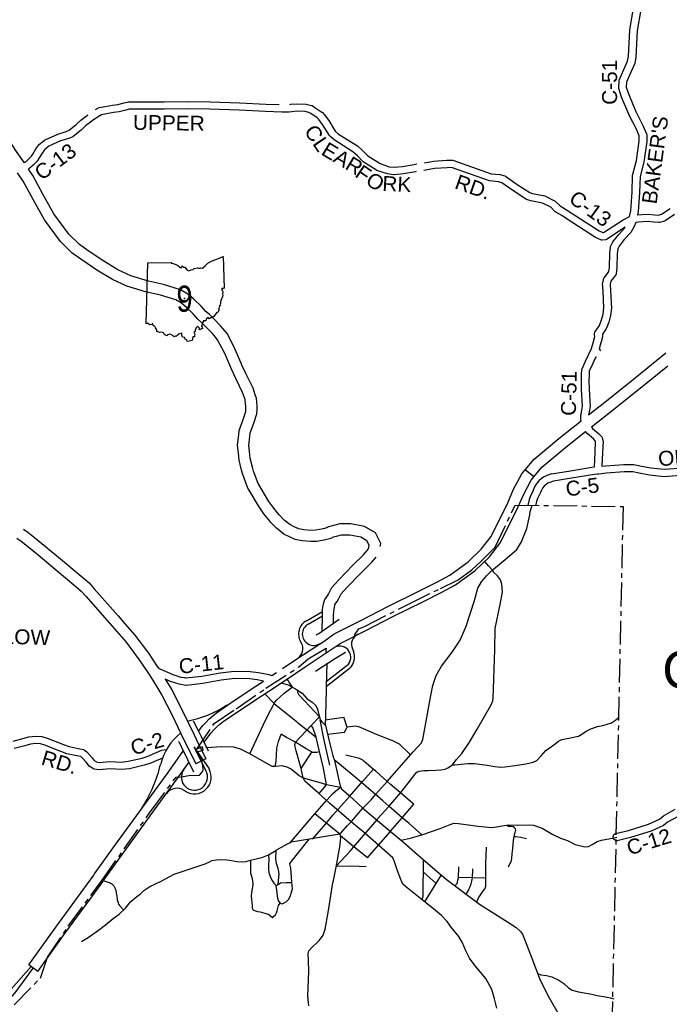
# Model space of a CAD drawing. Header units: feet. Extents: x 2324188 to 2324820, y 186207 to 186678.
# Tile 32 of 41: x 2324571 to 2324639, y 186390 to 186494. Entities that reach past the tile are written whole.
import ezdxf
from ezdxf.enums import TextEntityAlignment as Align

# ---------------------------------------------------------------- set-up
doc = ezdxf.new("R2010")
doc.units = ezdxf.units.FT
doc.header["$MEASUREMENT"] = 0
doc.linetypes.add('CENTERX2', pattern=[4, 2.5, -0.5, 0.5, -0.5])
for name, color, linetype in [('61', 7, 'Continuous'), ('62', 7, 'Continuous'), ('COUNTY-RD', 7, 'Continuous'), ('INCORPORATION', 3, 'Continuous'), ('MTEXT', 2, 'Continuous'), ('RD_X_Cells', 7, 'Continuous'), ('RT-MKR', 7, 'Continuous'), ('STATE_FEDERAL-RT', 2, 'Continuous'), ('STREET-RURAL', 14, 'Continuous'), ('STREET-URBAN', 15, 'Continuous'), ('US-RT', 3, 'Continuous')]:
    doc.layers.add(name, color=color, linetype=linetype)
doc.styles.add('ARIAL', font='arial.ttf')
doc.styles.add('ROAD', font='arial.ttf', dxfattribs={"height": 400})
doc.styles.get("Standard").update_dxf_attribs({"font": 'arial.ttf'})
doc.styles.add('WATER', font='arial.ttf', dxfattribs={"oblique": 10, "height": 500})

# ---------------------------------------------------------------- blocks, each defined once
blk = doc.blocks.new('SR3  _')
at = {"layer": '61', "color": 0, "linetype": 'Continuous'}
blk.add_lwpolyline([(-794, 884), (-240, 893), (-249, 876), (-197, 872), (-141, 842), (-94, 823), (-37, 777), (-2, 778), (12, 815), (39, 786), (70, 781), (124, 713), (168, 698), (222, 722), (262, 725), (291, 749), (367, 768), (388, 756), (428, 759), (448, 768), (484, 760), (545, 812), (609, 873), (707, 931), (853, 985), (968, 1034), (985, 294), (985, 294), (968, 283), (941, 288), (924, 267), (946, 233), (956, 196), (947, 156), (956, 122), (950, 94), (933, 67), (927, 40), (913, 12), (914, -3), (901, -16), (903, -62), (896, -88), (899, -110), (877, -115), (882, -134), (868, -148), (871, -172), (855, -188), (870, -219), (858, -229), (848, -266), (820, -274), (763, -343), (744, -369), (721, -376), (709, -403), (681, -403), (640, -421), (613, -389), (566, -428), (560, -472), (501, -471), (503, -494), (490, -500), (478, -523), (485, -563), (457, -573), (460, -596), (478, -610), (486, -655), (456, -646), (432, -683), (407, -674), (415, -643), (373, -605), (333, -635), (312, -684), (312, -717), (282, -737), (301, -783), (298, -815), (299, -845), (261, -844), (239, -926), (239, -926), (174, -942), (129, -951), (114, -914), (81, -895), (61, -857), (15, -852), (4, -800), (-2, -759), (-65, -769), (-82, -795), (-104, -801), (-117, -827), (-148, -829), (-180, -841), (-202, -816), (-255, -791), (-279, -778), (-330, -798), (-340, -822), (-380, -812), (-390, -785), (-414, -777), (-419, -748), (-471, -733), (-511, -739), (-581, -716), (-585, -679), (-609, -633), (-621, -602), (-665, -577), (-674, -540), (-689, -541), (-701, -556), (-751, -563), (-770, -548), (-798, -522), (-834, -543), (-834, -543), (-794, 884)], close=True, dxfattribs=at)
at = {"layer": '61', "color": 0}
blk.add_point((63, 48), dxfattribs=at)
at = {"layer": '62', "color": 0, "linetype": 'Continuous'}
blk.add_line((-834, -543), (-794, 884), dxfattribs=at)
for points in [[(-794, 884), (-240, 893), (-249, 876), (-197, 872), (-141, 842), (-94, 823), (-37, 777), (-2, 778), (12, 815), (39, 786), (70, 781), (124, 713), (168, 698), (222, 722), (262, 725), (291, 749), (367, 768), (388, 756), (428, 759), (448, 768), (484, 760), (545, 812), (609, 873), (707, 931), (853, 985), (968, 1034), (985, 294)], [(985, 294), (968, 283), (941, 288), (924, 267), (946, 233), (956, 196), (947, 156), (956, 122), (950, 94), (933, 67), (927, 40), (913, 12), (914, -3), (901, -16), (903, -62), (896, -88), (899, -110), (877, -115), (882, -134), (868, -148), (871, -172), (855, -188), (870, -219), (858, -229), (848, -266), (820, -274), (763, -343), (744, -369), (721, -376), (709, -403), (681, -403), (640, -421), (613, -389), (566, -428), (560, -472), (501, -471), (503, -494), (490, -500), (478, -523), (485, -563), (457, -573), (460, -596), (478, -610), (486, -655), (456, -646), (432, -683), (407, -674), (415, -643), (373, -605), (333, -635), (312, -684), (312, -717), (282, -737), (301, -783), (298, -815), (299, -845), (261, -844), (239, -926)], [(239, -926), (174, -942), (129, -951), (114, -914), (81, -895), (61, -857), (15, -852), (4, -800), (-2, -759), (-65, -769), (-82, -795), (-104, -801), (-117, -827), (-148, -829), (-180, -841), (-202, -816), (-255, -791), (-279, -778), (-330, -798), (-340, -822), (-380, -812), (-390, -785), (-414, -777), (-419, -748), (-471, -733), (-511, -739), (-581, -716), (-585, -679), (-609, -633), (-621, -602), (-665, -577), (-674, -540), (-689, -541), (-701, -556), (-751, -563), (-770, -548), (-798, -522), (-834, -543)]]:
    blk.add_lwpolyline(points, dxfattribs=at)

msp = doc.modelspace()

# ---------------------------------------------------------------- linework, layer by layer
at = {"layer": 'COUNTY-RD'}
msp.add_line((2324587.96, 186423.92), (2324587.43, 186424.01), dxfattribs=at)
at = {"layer": 'INCORPORATION', "linetype": 'CENTERX2'}
for points in [[(2324605.88, 186429.04), (2324605.88, 186429.25), (2324606.32, 186429.84), (2324606.91, 186430.09), (2324611.52, 186432.43), (2324614.87, 186434.08), (2324616.73, 186435), (2324618.17, 186436.05), (2324619.13, 186436.96), (2324620.61, 186438.43), (2324622.73, 186442.83), (2324634.04, 186442.69), (2324632.48, 186370.19)], [(2324570.11, 186390.36), (2324572.88, 186393.16), (2324573.64, 186395.35), (2324575.81, 186398.62), (2324579.37, 186403.45), (2324584.44, 186410.65), (2324587.12, 186414.27), (2324587.69, 186414.3), (2324588.63, 186414.45), (2324588.96, 186414.43), (2324589.59, 186414.46), (2324589.84, 186414.74), (2324589.95, 186415), (2324589.92, 186415.47), (2324589.82, 186416.01), (2324589.68, 186416.39), (2324589.42, 186416.93), (2324589.59, 186417), (2324589.95, 186417.08), (2324589.89, 186417.46), (2324589.29, 186417.2), (2324591.11, 186419.91), (2324593.44, 186421.45), (2324596.56, 186423.61), (2324599.97, 186425.81), (2324600.99, 186426.7), (2324602.87, 186427.82), (2324602.85, 186427.54), (2324602.84, 186427.25)]]:
    msp.add_lwpolyline(points, dxfattribs=at)
at = {"layer": 'RD_X_Cells'}
for points in [[(2324625.82, 186475.3), (2324626.9, 186474.77), (2324626.95, 186474.73), (2324627.43, 186474.25), (2324628, 186473.93), (2324628.61, 186473.54), (2324631.54, 186471.63), (2324631.91, 186471.45), (2324632, 186471.46), (2324634.04, 186472.81), (2324634.73, 186473.14), (2324634.86, 186473.75), (2324634.98, 186475.69), (2324635.04, 186477.46), (2324635.44, 186479.01), (2324635.74, 186481.07), (2324635.74, 186481.62), (2324635.44, 186482.31), (2324634.69, 186483.78), (2324634.65, 186483.88), (2324633.89, 186485.69), (2324633.6, 186486.59), (2324633.59, 186486.66), (2324633.62, 186487.39), (2324633.64, 186487.45), (2324634.12, 186488.6), (2324634.51, 186489.45), (2324634.6, 186489.97), (2324634.74, 186492.72), (2324635.14, 186495.05)], [(2324635.91, 186494.87), (2324635.52, 186492.64), (2324635.38, 186489.88), (2324635.26, 186489.22), (2324634.84, 186488.29), (2324634.4, 186487.25), (2324634.38, 186486.74), (2324634.63, 186485.96), (2324635.35, 186484.24), (2324635.39, 186484.14), (2324635.39, 186484.14)], [(2324578.98, 186484.57), (2324579.05, 186484.59), (2324579.69, 186484.7), (2324580.44, 186484.83), (2324581, 186484.92), (2324581.67, 186485.09), (2324582.12, 186485.19), (2324585.88, 186485.19), (2324588.33, 186485.23), (2324590.69, 186485.19), (2324593.77, 186485.1), (2324596.53, 186484.96), (2324597.95, 186484.91)], [(2324599.06, 186484.92), (2324599.06, 186484.92), (2324599.18, 186484.93)], [(2324599.18, 186484.93), (2324599.76, 186484.98), (2324600.78, 186484.94), (2324601.33, 186484.82), (2324601.39, 186484.8), (2324601.7, 186484.61), (2324602.43, 186484.12), (2324602.46, 186484.09), (2324602.71, 186483.82), (2324603.15, 186483.24), (2324603.83, 186482.12), (2324604.17, 186481.81), (2324606.15, 186480.57), (2324606.7, 186480.09), (2324607.24, 186479.5), (2324608.53, 186478.71), (2324609.5, 186478.37), (2324610, 186478.31), (2324610.9, 186478.39), (2324612.12, 186478.62), (2324612.39, 186478.66)], [(2324612.32, 186477.86), (2324612.25, 186477.85), (2324611.01, 186477.62), (2324610.01, 186477.52), (2324609.96, 186477.52), (2324609.32, 186477.61), (2324608.21, 186477.99), (2324608.17, 186478), (2324606.76, 186478.87), (2324606.72, 186478.91), (2324606.15, 186479.53), (2324605.68, 186479.93), (2324603.7, 186481.19), (2324603.25, 186481.6), (2324603.21, 186481.64), (2324602.5, 186482.8), (2324602.12, 186483.32), (2324601.94, 186483.5), (2324601.28, 186483.95), (2324601.07, 186484.08), (2324600.68, 186484.16), (2324599.78, 186484.2), (2324599.26, 186484.15), (2324598.95, 186484.12), (2324598.93, 186484.11), (2324598.9, 186484.11), (2324598.88, 186484.11), (2324598.87, 186484.11), (2324598.85, 186484.11), (2324598.84, 186484.11), (2324598.22, 186484.11), (2324596.5, 186484.18), (2324593.74, 186484.32), (2324590.67, 186484.41), (2324588.33, 186484.45), (2324585.88, 186484.41), (2324582.21, 186484.41), (2324581.85, 186484.33), (2324581.16, 186484.15), (2324580.57, 186484.06), (2324579.82, 186483.92), (2324579.29, 186483.84), (2324578.95, 186483.63), (2324578.54, 186483.35), (2324578.53, 186483.34), (2324578.5, 186483.33), (2324578.28, 186483.15), (2324577.61, 186482.66), (2324577.16, 186482.21), (2324576.33, 186481.56), (2324576.28, 186481.53), (2324575.86, 186481.35), (2324574.98, 186481.08), (2324573.77, 186480.52), (2324573.31, 186480.14), (2324573.05, 186479.81), (2324572.76, 186479.29), (2324572.54, 186478.97), (2324572.11, 186478.53), (2324571.64, 186478.11)], [(2324575.59, 186482.08), (2324575.9, 186482.22), (2324576.64, 186482.8), (2324577.11, 186483.26), (2324577.81, 186483.78), (2324577.89, 186483.84)], [(2324578.68, 186484.39), (2324578.68, 186484.38), (2324578.98, 186484.57)], [(2324635.39, 186484.14), (2324635.41, 186484.11), (2324636.15, 186482.64), (2324636.5, 186481.82), (2324636.52, 186481.75), (2324636.53, 186481.02), (2324636.21, 186478.85), (2324635.82, 186477.34), (2324635.76, 186475.65), (2324635.64, 186473.65), (2324635.57, 186473.32), (2324635.58, 186473.32), (2324636.05, 186473.36), (2324636.68, 186473.39), (2324637.34, 186473.33), (2324637.75, 186473.3), (2324638.09, 186473.39), (2324638.99, 186473.99)], [(2324571.2, 186478.77), (2324571.57, 186479.09), (2324571.93, 186479.47), (2324572.09, 186479.7), (2324572.4, 186480.25), (2324572.73, 186480.67), (2324572.76, 186480.7), (2324573.32, 186481.17), (2324573.37, 186481.2), (2324574.7, 186481.81), (2324575.59, 186482.08)], [(2324613.19, 186478.8), (2324613.19, 186478.79), (2324614.16, 186478.95), (2324615.54, 186479.05), (2324616.1, 186479.07), (2324616.18, 186479.06), (2324620.2, 186477.64), (2324621.09, 186477.54), (2324621.62, 186477.41), (2324621.69, 186477.38), (2324622.91, 186476.52), (2324624.24, 186475.65), (2324624.55, 186475.56), (2324625.82, 186475.3)], [(2324631.04, 186460.91), (2324631.07, 186460.99), (2324631.57, 186461.69), (2324631.79, 186462.29), (2324631.95, 186462.88), (2324632.03, 186463.54), (2324631.94, 186465.31), (2324631.9, 186466.11), (2324631.91, 186466.17), (2324632.04, 186466.65), (2324632.07, 186466.72), (2324632.41, 186467.17), (2324632.56, 186467.36), (2324632.61, 186467.8), (2324632.65, 186469.29), (2324632.72, 186469.93), (2324632.74, 186469.99), (2324632.94, 186470.43), (2324632.97, 186470.47), (2324633.58, 186471.24), (2324634.22, 186471.94), (2324634.27, 186472.03), (2324632.32, 186470.73), (2324632.23, 186470.7), (2324631.85, 186470.65), (2324631.78, 186470.66), (2324631.71, 186470.68), (2324631.15, 186470.95), (2324628.19, 186472.88), (2324627.6, 186473.26), (2324626.97, 186473.6), (2324626.93, 186473.64), (2324626.46, 186474.11), (2324625.57, 186474.55), (2324624.36, 186474.8), (2324623.91, 186474.94), (2324622.47, 186475.87), (2324621.32, 186476.68), (2324620.95, 186476.77), (2324620.03, 186476.88), (2324616.03, 186478.29), (2324615.59, 186478.27), (2324614.25, 186478.18), (2324613.13, 186477.98)], [(2324639.43, 186473.35), (2324638.45, 186472.69), (2324638.39, 186472.67), (2324637.87, 186472.52), (2324637.8, 186472.51), (2324637.27, 186472.55), (2324636.66, 186472.61), (2324636.1, 186472.58), (2324635.65, 186472.54), (2324635.37, 186472.51), (2324635.22, 186472.1)], [(2324635.22, 186472.1), (2324634.85, 186471.47), (2324634.17, 186470.73), (2324633.62, 186470.04), (2324633.49, 186469.74), (2324633.43, 186469.23), (2324633.39, 186467.74), (2324633.32, 186467.12), (2324633.3, 186467.05), (2324633.26, 186466.99), (2324633.03, 186466.69), (2324632.77, 186466.34), (2324632.69, 186466.05), (2324632.72, 186465.35), (2324632.82, 186463.51), (2324632.72, 186462.73), (2324632.54, 186462.06), (2324632.28, 186461.35), (2324632.25, 186461.3), (2324631.88, 186460.77), (2324631.89, 186460.71), (2324631.9, 186460.64), (2324631.9, 186460.57), (2324631.81, 186460.21), (2324631.65, 186459.64), (2324631.52, 186459.23), (2324631.69, 186459.02)], [(2324629.64, 186451.69), (2324629.61, 186451.8), (2324629.6, 186452.21), (2324629.73, 186452.8), (2324629.8, 186453.22), (2324629.69, 186454.97), (2324629.68, 186455.84), (2324629.69, 186456.56), (2324629.72, 186457.06), (2324629.74, 186457.13), (2324630.1, 186457.96), (2324630.72, 186459.29), (2324630.9, 186459.86), (2324631.05, 186460.4), (2324631.09, 186460.58), (2324631.05, 186460.66), (2324631.03, 186460.74), (2324631.03, 186460.83), (2324631.04, 186460.91)], [(2324631.25, 186458.34), (2324631.2, 186458.39), (2324631.18, 186458.42), (2324630.82, 186457.63), (2324630.5, 186456.91), (2324630.48, 186456.54), (2324630.46, 186455.84), (2324630.48, 186455), (2324630.59, 186453.18), (2324630.49, 186452.64), (2324630.42, 186452.3)], [(2324626.53, 186446.12), (2324628.51, 186446.42), (2324630.97, 186446.84), (2324631.03, 186446.84), (2324631.11, 186448.39), (2324631.16, 186449.49), (2324631.13, 186449.58), (2324630.94, 186449.78), (2324630.27, 186450.34), (2324630.11, 186450.56)], [(2324630.72, 186451.05), (2324630.85, 186450.88), (2324631.48, 186450.35), (2324631.8, 186450.01), (2324631.85, 186449.93), (2324631.93, 186449.6), (2324631.94, 186449.54), (2324631.9, 186448.35), (2324631.82, 186446.91), (2324632.24, 186446.96), (2324634.12, 186447.1), (2324635.16, 186447.09), (2324635.99, 186446.93), (2324636.95, 186446.74), (2324638.35, 186446.6), (2324640.42, 186446.74)], [(2324626.53, 186446.12), (2324626.05, 186445.95), (2324625.75, 186445.81), (2324625.49, 186445.61), (2324625.19, 186445.38), (2324624.92, 186445.04), (2324624.76, 186444.75), (2324624.65, 186444.48), (2324624.49, 186444.13), (2324624.32, 186443.81), (2324624.2, 186443.41), (2324624.12, 186443.08), (2324624.06, 186442.83)], [(2324626.73, 186445.36), (2324626.35, 186445.22), (2324626.16, 186445.13), (2324625.97, 186444.99), (2324625.75, 186444.82), (2324625.58, 186444.6), (2324625.47, 186444.41), (2324625.36, 186444.15), (2324625.19, 186443.79), (2324625.05, 186443.51), (2324624.95, 186443.2), (2324624.88, 186442.9), (2324624.87, 186442.83)], [(2324640.67, 186445.97), (2324640.46, 186445.96), (2324638.34, 186445.81), (2324636.83, 186445.97), (2324635.74, 186446.18), (2324635.08, 186446.31), (2324634.15, 186446.32), (2324632.32, 186446.18), (2324631.49, 186446.08), (2324631.47, 186446.08), (2324631.45, 186446.08), (2324631.43, 186446.07), (2324631.41, 186446.07), (2324631.4, 186446.07), (2324631.38, 186446.07), (2324631.05, 186446.06), (2324628.63, 186445.65), (2324626.73, 186445.36)], [(2324585.26, 186425.72), (2324585.42, 186425.64), (2324586.79, 186425.03), (2324587.61, 186424.77), (2324588.02, 186424.71), (2324588.02, 186424.71), (2324588.09, 186424.7), (2324588.13, 186424.69), (2324588.13, 186424.69), (2324588.18, 186424.68), (2324589.82, 186424.88), (2324591.74, 186425.22), (2324593.26, 186425.39), (2324594.89, 186425.37), (2324595.79, 186425.25), (2324596.89, 186425.03), (2324597.19, 186424.93)], [(2324587.43, 186424.01), (2324586.52, 186424.3), (2324585.99, 186424.54)], [(2324596.3, 186424.35), (2324595.65, 186424.47), (2324594.83, 186424.59), (2324593.3, 186424.61), (2324591.85, 186424.45), (2324589.94, 186424.11), (2324588.19, 186423.9), (2324588.13, 186423.9), (2324587.96, 186423.92)], [(2324570.01, 186418.05), (2324571.04, 186418.32), (2324571.68, 186418.49), (2324572.36, 186418.57), (2324573.03, 186418.53), (2324573.58, 186418.37), (2324575.29, 186417.69), (2324575.89, 186417.47), (2324576.86, 186417.28), (2324577.41, 186417.16), (2324577.49, 186417.12), (2324577.77, 186416.91), (2324578.31, 186416.29), (2324578.54, 186416.01), (2324578.78, 186415.85), (2324579.04, 186415.81), (2324580.18, 186415.91), (2324581.37, 186415.84), (2324582.09, 186415.92), (2324583.56, 186416.26), (2324584.1, 186416.42), (2324585.13, 186416.87), (2324585.64, 186417.08), (2324586.09, 186417.16)], [(2324585.71, 186416.26), (2324585.44, 186416.15), (2324584.36, 186415.68), (2324583.76, 186415.5), (2324582.23, 186415.14), (2324581.39, 186415.05), (2324580.19, 186415.12), (2324579.01, 186415.03), (2324578.53, 186415.1), (2324578.45, 186415.13), (2324578.01, 186415.42), (2324577.71, 186415.78), (2324577.23, 186416.33), (2324577.12, 186416.42), (2324576.7, 186416.51), (2324575.67, 186416.71), (2324575.01, 186416.96), (2324573.33, 186417.63), (2324572.89, 186417.76), (2324572.38, 186417.78), (2324571.83, 186417.72), (2324571.24, 186417.56), (2324570.12, 186417.27)], [(2324639.81, 186410.14), (2324638.72, 186409.53), (2324638.28, 186409.17), (2324636.99, 186408.57), (2324634.82, 186407.91), (2324633.43, 186407.58), (2324633.33, 186407.58), (2324633.23, 186407.61), (2324633.14, 186407.66), (2324633.07, 186407.74), (2324633.02, 186407.83), (2324633, 186407.93), (2324633, 186408.03), (2324633.03, 186408.13), (2324633.08, 186408.22), (2324633.16, 186408.29), (2324633.25, 186408.34), (2324634.61, 186408.67), (2324636.71, 186409.31), (2324637.86, 186409.83), (2324638.28, 186410.18), (2324639.52, 186410.88)]]:
    msp.add_lwpolyline(points, dxfattribs=at)
at = {"layer": 'RD_X_Cells', "color": 2, "linetype": 'Continuous'}
for points in [[(2324571.2, 186478.77), (2324570.45, 186479.87), (2324568.86, 186482.27), (2324568.08, 186483.36)], [(2324596.87, 186441.28), (2324596.34, 186441.93), (2324595.91, 186442.54), (2324595.76, 186442.75), (2324594.79, 186444.4), (2324594.67, 186444.6), (2324594.13, 186446.03), (2324594, 186446.51), (2324593.74, 186447.56), (2324593.66, 186448.33), (2324593.58, 186449.12), (2324593.71, 186450.22), (2324593.76, 186450.68), (2324594.17, 186451.82), (2324594.44, 186452.65), (2324594.45, 186452.93), (2324594.46, 186453.2), (2324594.39, 186453.83), (2324594.36, 186453.93), (2324594.11, 186454.67), (2324593.4, 186456.13), (2324592.96, 186457.05), (2324592.86, 186457.29), (2324592.24, 186458.76), (2324591.92, 186459.36), (2324591.48, 186460.19), (2324591.11, 186460.65), (2324590.93, 186460.86), (2324590.24, 186461.56), (2324589.81, 186461.99), (2324589.41, 186462.35), (2324588.91, 186462.92), (2324588.2, 186463.6), (2324587.68, 186464.04), (2324587.1, 186464.38), (2324585.5, 186464.87), (2324583.92, 186465.23), (2324581.96, 186465.82), (2324580.44, 186466.52), (2324578.82, 186467.52), (2324577.23, 186468.58), (2324576.22, 186469.31), (2324574.98, 186470.52), (2324573.31, 186472.79), (2324572.12, 186474.93), (2324571.06, 186476.84), (2324570.48, 186477.73)], [(2324597.78, 186442.02), (2324597.27, 186442.64), (2324596.87, 186443.21), (2324596.75, 186443.39), (2324595.8, 186444.99), (2324595.73, 186445.11), (2324595.25, 186446.39), (2324595.14, 186446.8), (2324594.89, 186447.76), (2324594.82, 186448.45), (2324594.76, 186449.11), (2324594.87, 186450.08), (2324594.91, 186450.41), (2324595.28, 186451.44), (2324595.61, 186452.43), (2324595.63, 186452.89), (2324595.64, 186453.24), (2324595.55, 186454.08), (2324595.47, 186454.31), (2324595.2, 186455.12), (2324594.46, 186456.64), (2324594.03, 186457.54), (2324593.94, 186457.75), (2324593.3, 186459.26), (2324592.96, 186459.9), (2324592.47, 186460.84), (2324592.02, 186461.39), (2324591.8, 186461.65), (2324591.08, 186462.38), (2324590.62, 186462.84), (2324590.25, 186463.18), (2324589.75, 186463.74), (2324588.99, 186464.47), (2324588.36, 186465), (2324587.58, 186465.46), (2324585.81, 186466.01), (2324584.22, 186466.37), (2324582.37, 186466.93), (2324580.99, 186467.55), (2324579.45, 186468.51), (2324577.9, 186469.54), (2324576.98, 186470.21), (2324575.87, 186471.29), (2324574.3, 186473.42), (2324573.15, 186475.5), (2324572.07, 186477.44), (2324571.64, 186478.11)], [(2324630.42, 186452.3), (2324631.82, 186453.39), (2324634.74, 186455.76), (2324638.53, 186458.81)], [(2324630.72, 186451.05), (2324632.55, 186452.48), (2324635.48, 186454.85), (2324638.73, 186457.46)], [(2324623.78, 186446.55), (2324624.7, 186447.65), (2324627.31, 186449.83), (2324629.64, 186451.69)], [(2324624.68, 186445.8), (2324625.53, 186446.82), (2324628.05, 186448.92), (2324630.11, 186450.56)], [(2324603.73, 186429.3), (2324606.44, 186430.68), (2324609.41, 186432.21), (2324612.48, 186433.74), (2324614.49, 186434.74), (2324615.84, 186435.46), (2324617.77, 186436.86), (2324619.14, 186438.2), (2324620.18, 186439.54), (2324621.93, 186443.08), (2324622.55, 186444.5), (2324623.42, 186446.12), (2324623.78, 186446.55)], [(2324604.33, 186428.29), (2324606.97, 186429.64), (2324609.94, 186431.17), (2324613.01, 186432.69), (2324615.02, 186433.69), (2324616.46, 186434.46), (2324618.52, 186435.97), (2324620.02, 186437.41), (2324621.18, 186438.92), (2324622.99, 186442.59), (2324623.61, 186443.98), (2324624.4, 186445.46), (2324624.68, 186445.8)], [(2324603.12, 186433.49), (2324603.47, 186434.18), (2324604.2, 186434.99), (2324605.69, 186436.52), (2324606.81, 186437.62), (2324607.32, 186438.24), (2324607.39, 186438.63), (2324607.16, 186439.08), (2324606.5, 186439.48), (2324605.37, 186439.68), (2324604.44, 186439.67), (2324603.92, 186439.55), (2324603.6, 186439.46), (2324603.38, 186439.33), (2324602.8, 186439.19), (2324601.91, 186439.02), (2324601.23, 186439.01), (2324600.37, 186439.07), (2324599.63, 186439.23), (2324599.04, 186439.49), (2324598.43, 186439.77), (2324597.65, 186440.4), (2324597.08, 186441.02), (2324596.87, 186441.28)], [(2324608.55, 186438.48), (2324608.61, 186438.81), (2324608.05, 186439.92), (2324606.91, 186440.6), (2324605.47, 186440.85), (2324604.3, 186440.85), (2324603.63, 186440.69), (2324603.12, 186440.55), (2324602.93, 186440.43), (2324602.56, 186440.34), (2324601.79, 186440.2), (2324601.26, 186440.18), (2324600.54, 186440.24), (2324599.99, 186440.35), (2324599.53, 186440.55), (2324599.06, 186440.78), (2324598.46, 186441.26), (2324597.97, 186441.79), (2324597.78, 186442.02)], [(2324571.1, 186440.31), (2324571.56, 186440), (2324572.27, 186439.44), (2324573.4, 186438.5), (2324575.19, 186437.01), (2324577.36, 186435.18), (2324577.99, 186434.66), (2324578.54, 186434.05), (2324581.03, 186431.19), (2324581.78, 186430.33), (2324582.79, 186429.16), (2324584.21, 186427.28), (2324585.15, 186425.89), (2324585.26, 186425.72)], [(2324570.4, 186439.37), (2324570.86, 186439.05), (2324571.54, 186438.53), (2324572.65, 186437.6), (2324574.43, 186436.11), (2324576.6, 186434.28), (2324577.17, 186433.81), (2324577.66, 186433.27), (2324580.15, 186430.42), (2324580.89, 186429.56), (2324581.88, 186428.42), (2324583.25, 186426.59), (2324584.17, 186425.25), (2324584.6, 186424.55), (2324585.63, 186422.86), (2324586.66, 186420.83), (2324587.95, 186418.18), (2324588.17, 186417.74), (2324589.2, 186415.66)], [(2324604.17, 186432.96), (2324604.44, 186433.51), (2324605.06, 186434.19), (2324606.52, 186435.69), (2324607.68, 186436.83), (2324608.11, 186437.35)], [(2324602.44, 186429.59), (2324602.48, 186431.17), (2324602.5, 186431.83), (2324602.54, 186432.1), (2324602.64, 186432.6), (2324602.74, 186432.91), (2324603.03, 186433.32), (2324603.12, 186433.49)], [(2324603.63, 186430.42), (2324603.66, 186431.14), (2324603.67, 186431.72), (2324603.7, 186431.88), (2324603.78, 186432.31), (2324603.8, 186432.38), (2324604.04, 186432.71), (2324604.17, 186432.96)], [(2324601.84, 186429.19), (2324602.1, 186429.36), (2324604.25, 186430.85)], [(2324598.3, 186425.67), (2324600.02, 186426.81), (2324602.65, 186428.55), (2324603.73, 186429.3)], [(2324590.06, 186417.94), (2324590.25, 186418.18), (2324590.82, 186418.91), (2324591.13, 186419.25), (2324591.38, 186419.51), (2324591.73, 186419.81), (2324592.07, 186420.1), (2324593.89, 186421.34), (2324596.15, 186422.84), (2324597.65, 186423.83), (2324597.8, 186423.93), (2324598.7, 186424.53), (2324600.67, 186425.83), (2324603.31, 186427.58), (2324604.33, 186428.29)], [(2324601.77, 186425.39), (2324603.86, 186426.77), (2324604.91, 186427.39)], [(2324602.92, 186425.02), (2324602.88, 186423.78), (2324602.83, 186421.63), (2324602.82, 186421.14), (2324602.8, 186420.61)], [(2324585.99, 186424.54), (2324586.66, 186423.43), (2324587.71, 186421.35), (2324589.01, 186418.7), (2324589.22, 186418.26), (2324590.25, 186416.18)], [(2324589.48, 186419.1), (2324589.93, 186419.67), (2324590.27, 186420.04), (2324590.56, 186420.36), (2324590.97, 186420.71), (2324591.35, 186421.03), (2324593.23, 186422.31), (2324595.5, 186423.82), (2324596.3, 186424.35)], [(2324588.93, 186420.19), (2324589.54, 186418.95), (2324589.75, 186418.52), (2324590.49, 186417.01)], [(2324602.76, 186419.81), (2324603.27, 186417.75), (2324603.57, 186416.49), (2324603.74, 186416.01), (2324604.18, 186414.12), (2324604.35, 186413.34), (2324604.47, 186413.06), (2324604.5, 186413.03)], [(2324587.38, 186418.01), (2324587.43, 186417.92), (2324587.64, 186417.48), (2324588.96, 186414.81)], [(2324605.09, 186409.14), (2324605.52, 186409.61), (2324606.72, 186411)], [(2324603.59, 186403.16), (2324603.63, 186403.41), (2324603.92, 186404.8), (2324604.31, 186406.94), (2324604.43, 186407.89), (2324604.37, 186408.12), (2324604.31, 186408.28), (2324604.4, 186408.38)], [(2324609.59, 186408.59), (2324611.04, 186407.38), (2324613.07, 186405.62)], [(2324613.07, 186405.62), (2324615.48, 186403.54), (2324618.97, 186400.92), (2324621.91, 186399.05), (2324622.83, 186398.47), (2324623.28, 186398.06), (2324623.5, 186397.78), (2324623.88, 186396.78)], [(2324601.04, 186390.23), (2324600.96, 186391.25), (2324601.04, 186393.87), (2324601.02, 186395.01), (2324600.98, 186395.73), (2324600.98, 186395.75), (2324601.06, 186396.01), (2324601.4, 186396.39), (2324601.92, 186396.89), (2324602.18, 186397.14), (2324602.56, 186397.66), (2324602.77, 186398.28), (2324603.09, 186400.04), (2324603.59, 186403.16)], [(2324623.88, 186396.78), (2324624.46, 186395.25), (2324625.34, 186392.95), (2324626.25, 186391.14), (2324628.84, 186386.62), (2324631.21, 186382.57), (2324632.69, 186380.04)], [(2324565.58, 186387.23), (2324571.9, 186394.37)]]:
    msp.add_lwpolyline(points, dxfattribs=at)
at = {"layer": 'STATE_FEDERAL-RT', "color": 3, "linetype": 'Continuous'}
for p, q in [((2324624.68, 186445.8), (2324623.78, 186446.55)), ((2324597.19, 186424.93), (2324597.65, 186425.24)), ((2324587.6, 186416.61), (2324587.87, 186416.98))]:
    msp.add_line(p, q, dxfattribs=at)
at = {"layer": 'STATE_FEDERAL-RT', "color": 2, "linetype": 'Continuous'}
for p, q in [((2324602.95, 186426.22), (2324602.92, 186425.02)), ((2324602.8, 186420.61), (2324602.76, 186419.81)), ((2324590.25, 186416.18), (2324589.2, 186415.66)), ((2324604.5, 186413.03), (2324605.24, 186412.36)), ((2324605.24, 186412.36), (2324606.72, 186411)), ((2324606.72, 186411), (2324609.59, 186408.59)), ((2324604.4, 186408.38), (2324605.09, 186409.14))]:
    msp.add_line(p, q, dxfattribs=at)
at = {"layer": 'STREET-URBAN'}
for p, q in [((2324597.77, 186421.7), (2324599.71, 186420.14)), ((2324602.78, 186420.28), (2324604.74, 186420.55)), ((2324601.17, 186418.98), (2324601.82, 186418.47)), ((2324603.02, 186418.76), (2324604.79, 186418.97)), ((2324606.72, 186413.82), (2324607.83, 186415.1)), ((2324609.52, 186414.07), (2324610.3, 186414.97)), ((2324602.13, 186412.53), (2324602.92, 186413.46)), ((2324605.32, 186412.23), (2324606.72, 186413.82)), ((2324610.71, 186412.65), (2324611.73, 186413.95)), ((2324606.72, 186411), (2324607.43, 186411.7)), ((2324603.16, 186409.2), (2324601.69, 186410.39)), ((2324604.31, 186408.28), (2324603.16, 186409.2)), ((2324606.92, 186408.36), (2324605.76, 186409.37)), ((2324609.89, 186405.79), (2324606.92, 186408.36)), ((2324608.4, 186407.14), (2324609.59, 186408.53)), ((2324599.06, 186405.19), (2324601.08, 186407.74)), ((2324605.79, 186406.95), (2324604.37, 186408.11)), ((2324607.2, 186405.78), (2324605.79, 186406.95)), ((2324613.09, 186404.28), (2324614.43, 186403.1)), ((2324613.25, 186401.16), (2324614.97, 186403.99)), ((2324616.77, 186403.75), (2324619.62, 186403.68))]:
    msp.add_line(p, q, dxfattribs=at)
for points in [[(2324624.46, 186442.81), (2324624.43, 186442.69), (2324624.28, 186442.21)], [(2324610.3, 186414.97), (2324612, 186416.92), (2324612.88, 186417.88), (2324613.03, 186418.23), (2324613.88, 186422.85), (2324614.07, 186423.9), (2324614.43, 186424.93), (2324614.98, 186425.91), (2324616.1, 186427.37), (2324616.94, 186428.63), (2324617.58, 186430.12), (2324618.45, 186432.81), (2324618.81, 186434.11), (2324619.17, 186434.77), (2324619.69, 186435.41), (2324620.28, 186435.96), (2324621.87, 186437.29), (2324622.9, 186438.16), (2324623.38, 186438.96), (2324623.93, 186440.36), (2324624.24, 186441.8), (2324624.28, 186442.21)], [(2324620.32, 186436), (2324619.91, 186436.45), (2324619.5, 186436.93)], [(2324620.39, 186422.51), (2324620.57, 186427.64), (2324620.63, 186429.88), (2324621.13, 186432.4), (2324621.38, 186433.73), (2324621.3, 186434.54), (2324621.19, 186434.98), (2324620.87, 186435.39), (2324620.46, 186435.77), (2324620.32, 186436)], [(2324594.86, 186416.71), (2324596.27, 186419.73), (2324596.85, 186420.95), (2324597.31, 186421.8), (2324597.48, 186422.12), (2324597.71, 186422.38), (2324598.02, 186422.66), (2324598.48, 186423.08), (2324599.32, 186423.72)], [(2324598.19, 186424.15), (2324598.26, 186424.13), (2324598.89, 186423.95), (2324599.65, 186423.54), (2324599.75, 186423.48), (2324600.34, 186423.09), (2324600.86, 186422.53)], [(2324598.75, 186424.55), (2324598.87, 186424.39), (2324599.04, 186424.13), (2324599.32, 186423.72)], [(2324596.43, 186423.02), (2324597.46, 186421.95), (2324597.77, 186421.7)], [(2324602.17, 186420.6), (2324600.6, 186422.29), (2324600.05, 186422.88), (2324599.97, 186423), (2324599.94, 186423.05), (2324599.91, 186423.13), (2324599.91, 186423.18), (2324599.91, 186423.37)], [(2324600.86, 186422.53), (2324601.41, 186422.14), (2324601.79, 186421.77), (2324601.98, 186421.41), (2324602.11, 186420.8), (2324602.17, 186420.6), (2324602.25, 186420.27), (2324602.46, 186420.03), (2324602.78, 186419.73)], [(2324614.4, 186415), (2324614.9, 186415.01), (2324615.36, 186415.08), (2324615.66, 186415.23), (2324616.12, 186415.55), (2324616.51, 186416.09), (2324617.13, 186416.74), (2324617.92, 186417.95), (2324618.73, 186419.29), (2324620.19, 186421.84), (2324620.38, 186422.29), (2324620.39, 186422.51)], [(2324599.65, 186417.92), (2324601.29, 186419.68), (2324602.17, 186420.6)], [(2324604.79, 186418.97), (2324605.09, 186419.5), (2324604.74, 186420.55)], [(2324599.71, 186420.14), (2324599.83, 186420.05), (2324601.17, 186418.98)], [(2324601.9, 186418.16), (2324601.82, 186418.47), (2324601.48, 186419.48), (2324601.35, 186419.64), (2324601.29, 186419.68)], [(2324603.27, 186415.51), (2324602.67, 186418.16), (2324602.25, 186420.27)], [(2324607.84, 186418.87), (2324606.3, 186419.53), (2324605.97, 186419.61), (2324605.39, 186419.55), (2324605.09, 186419.5)], [(2324616.12, 186415.55), (2324616.34, 186415.55), (2324617.73, 186415.68), (2324618.45, 186415.7), (2324619.79, 186415.52), (2324620.58, 186415.39), (2324621.18, 186415.32), (2324621.62, 186415.35), (2324622.7, 186415.48), (2324623.84, 186415.66), (2324624.59, 186415.84), (2324624.98, 186416), (2324625.44, 186416.5), (2324625.92, 186417.06), (2324626.76, 186417.64), (2324627.25, 186418.03), (2324627.62, 186418.2), (2324628.54, 186418.4), (2324629.35, 186418.55), (2324629.7, 186418.77), (2324630.16, 186419.1), (2324630.66, 186419.35), (2324631.37, 186419.59), (2324631.92, 186419.7), (2324632.82, 186419.96), (2324633.25, 186420.25), (2324633.52, 186420.48)], [(2324597.54, 186415.37), (2324597.63, 186415.89), (2324597.7, 186417.29), (2324597.86, 186418), (2324598.15, 186418.76)], [(2324600.33, 186417.51), (2324599.65, 186417.92), (2324598.71, 186418.43), (2324598.15, 186418.76)], [(2324609.77, 186418.11), (2324607.97, 186418.81), (2324607.84, 186418.87)], [(2324593.17, 186417.41), (2324591.9, 186417.44), (2324590.83, 186417.37), (2324590.26, 186417.34)], [(2324600.46, 186414.18), (2324600.25, 186415.18), (2324599.73, 186417.02), (2324599.62, 186417.45), (2324599.58, 186417.69), (2324599.65, 186417.92)], [(2324601.4, 186416.88), (2324600.79, 186417.24), (2324600.33, 186417.51)], [(2324602.92, 186413.46), (2324602.6, 186415.19), (2324602.18, 186416.96), (2324601.9, 186418.16)], [(2324611.73, 186416.61), (2324611.31, 186417.01), (2324610.86, 186417.46), (2324610.58, 186417.71), (2324609.79, 186418.11), (2324609.77, 186418.11)], [(2324599.13, 186415.13), (2324598.77, 186415.32), (2324598.25, 186415.44), (2324597.54, 186415.37), (2324597.39, 186415.37), (2324597.2, 186415.39), (2324595.92, 186416.12), (2324594.81, 186416.74), (2324593.87, 186417.21), (2324593.19, 186417.41), (2324593.17, 186417.41)], [(2324600.25, 186415.18), (2324601.02, 186416.36), (2324601.38, 186416.88), (2324601.73, 186416.87), (2324601.92, 186416.88), (2324602.18, 186416.96)], [(2324606.83, 186415.93), (2324606.72, 186416.03), (2324606.36, 186416.2), (2324604.93, 186416.57)], [(2324605.91, 186414.27), (2324604.48, 186415.45), (2324603.72, 186416.06)], [(2324608.08, 186414.88), (2324607.81, 186415.11), (2324607.1, 186415.69), (2324606.83, 186415.93)], [(2324602.4, 186413.61), (2324600.51, 186414.16), (2324600.05, 186414.38), (2324599.25, 186415.07), (2324599.13, 186415.13)], [(2324609.61, 186413.53), (2324609.29, 186413.8), (2324608.08, 186414.88)], [(2324611.73, 186413.95), (2324612.2, 186414.55), (2324612.39, 186414.77), (2324612.65, 186414.89), (2324613.13, 186414.95), (2324613.6, 186414.97), (2324614.4, 186415)], [(2324602.02, 186412.62), (2324600.64, 186413.85), (2324600.46, 186414.18)], [(2324604.38, 186413.17), (2324602.92, 186413.46), (2324602.4, 186413.61)], [(2324608.82, 186411.77), (2324608.07, 186412.42), (2324606.59, 186413.71), (2324605.91, 186414.27)], [(2324607.43, 186411.7), (2324607.61, 186411.89), (2324608.07, 186412.42), (2324609.3, 186413.82), (2324609.52, 186414.07)], [(2324612.09, 186411.42), (2324611.74, 186411.71), (2324610.66, 186412.64), (2324609.61, 186413.53)], [(2324605.76, 186409.37), (2324603.24, 186411.54), (2324602.02, 186412.62)], [(2324602.97, 186411.88), (2324603.54, 186412.51), (2324604.09, 186412.99), (2324604.38, 186413.17)], [(2324608.28, 186409.87), (2324609.44, 186411.19), (2324610.71, 186412.65)], [(2324599.05, 186407.33), (2324601.69, 186410.41), (2324602.91, 186411.82), (2324602.97, 186411.88)], [(2324601.45, 186407.75), (2324602.84, 186409.37), (2324603.59, 186410.25), (2324605.32, 186412.23)], [(2324612.92, 186408.2), (2324611.59, 186409.38), (2324610.84, 186410), (2324609.44, 186411.22), (2324608.82, 186411.77)], [(2324609.59, 186408.53), (2324609.62, 186408.58), (2324610.85, 186409.99), (2324612.09, 186411.42)], [(2324607.07, 186408.46), (2324608.22, 186409.79), (2324608.28, 186409.87)], [(2324610.73, 186407.64), (2324611.72, 186407.86), (2324613.01, 186408.22), (2324614.84, 186408.88), (2324615.9, 186409.29), (2324616.29, 186409.42), (2324616.77, 186409.39), (2324618.07, 186409.21)], [(2324618.07, 186409.21), (2324618.78, 186409.11), (2324620.27, 186408.97), (2324620.75, 186409.03), (2324621.35, 186409.14)], [(2324621.35, 186409.14), (2324622.01, 186409.25), (2324623, 186409.23), (2324624.23, 186409.25), (2324624.65, 186409.2), (2324625.54, 186408.91), (2324626.66, 186408.23), (2324627.49, 186407.85), (2324628.2, 186407.59), (2324629.02, 186407.2), (2324630.03, 186406.94), (2324630.41, 186406.97), (2324630.79, 186407.18), (2324631.31, 186407.49), (2324631.78, 186407.65), (2324633.11, 186407.9), (2324633.39, 186407.97)], [(2324622.63, 186408.02), (2324622.65, 186408.25), (2324622.72, 186408.43), (2324622.76, 186408.57), (2324622.78, 186408.68), (2324622.76, 186408.82), (2324622.66, 186408.94), (2324622.5, 186409.05), (2324622.3, 186409.06), (2324622.13, 186409.07), (2324622.03, 186409.07), (2324621.95, 186409.12), (2324621.92, 186409.17), (2324621.92, 186409.24)], [(2324604.31, 186408.28), (2324602.79, 186408.01), (2324600.07, 186407.57), (2324599.19, 186407.42), (2324598.7, 186407.18), (2324597.61, 186406.55)], [(2324605.73, 186406.89), (2324605.77, 186406.93), (2324606.99, 186408.37), (2324607.07, 186408.46)], [(2324607.2, 186405.78), (2324608.37, 186407.11), (2324608.4, 186407.14)], [(2324621.99, 186404.87), (2324622.01, 186404.89), (2324622.07, 186404.99), (2324622.16, 186405.14), (2324622.29, 186405.38), (2324622.36, 186405.73), (2324622.41, 186406.19), (2324622.46, 186406.76), (2324622.51, 186407.22), (2324622.54, 186407.54), (2324622.55, 186407.69), (2324622.57, 186407.79), (2324622.58, 186407.88), (2324622.59, 186407.96), (2324622.63, 186408.02), (2324622.8, 186408.02), (2324623.3, 186407.94), (2324623.9, 186407.82)], [(2324577.18, 186396.98), (2324577.88, 186397.42), (2324578.99, 186398.17), (2324579.73, 186398.74), (2324580.51, 186399.41), (2324581.13, 186399.88), (2324581.82, 186400.51), (2324582.38, 186401.21), (2324583, 186401.74), (2324583.34, 186401.98), (2324583.73, 186402.34), (2324584.38, 186402.79), (2324584.96, 186403.05), (2324585.57, 186403.34), (2324586.92, 186404.06), (2324588.92, 186404.74), (2324590.16, 186405.15), (2324590.62, 186405.38), (2324590.86, 186405.5), (2324591.11, 186405.54), (2324591.35, 186405.58), (2324591.77, 186405.6), (2324592.45, 186405.56), (2324592.74, 186405.55), (2324593.5, 186405.41), (2324594.13, 186405.35), (2324594.47, 186405.39), (2324594.92, 186405.55), (2324595.66, 186405.73), (2324596.13, 186405.83), (2324596.83, 186406.09), (2324597.61, 186406.55)], [(2324596.83, 186406.09), (2324596.85, 186405.66), (2324596.81, 186405.01), (2324596.83, 186404.57), (2324596.87, 186404.23), (2324597.02, 186403.73), (2324597.2, 186403.41), (2324597.39, 186403.13), (2324597.55, 186402.94), (2324597.64, 186402.66), (2324597.69, 186402.06), (2324597.78, 186401.54), (2324597.89, 186401.24), (2324597.92, 186401.21)], [(2324597.61, 186406.55), (2324597.56, 186405.67), (2324597.62, 186405.24), (2324597.8, 186404.69), (2324597.92, 186404.1), (2324597.85, 186403.37), (2324597.82, 186402.99), (2324597.61, 186402.78)], [(2324603.94, 186404.91), (2324605.38, 186406.47), (2324605.73, 186406.89)], [(2324618.68, 186401.14), (2324618.75, 186401.35), (2324618.87, 186401.58), (2324618.96, 186401.74), (2324619.11, 186401.92), (2324619.22, 186402.1), (2324619.33, 186402.25), (2324619.42, 186402.39), (2324619.51, 186402.51), (2324619.56, 186402.58), (2324619.62, 186402.81), (2324619.62, 186403.69), (2324619.63, 186405.21), (2324619.72, 186406.89)], [(2324594.92, 186405.55), (2324594.94, 186404.72), (2324594.95, 186404.16), (2324595.09, 186403.75), (2324595.15, 186403.37), (2324595.17, 186402.99), (2324595.15, 186402.73), (2324595.03, 186402.16), (2324595.01, 186401.71), (2324595.1, 186400.76), (2324595.12, 186400.54), (2324595.16, 186400.41), (2324595.25, 186400.28), (2324595.66, 186400.13), (2324595.95, 186400.1), (2324596.44, 186399.98), (2324596.76, 186399.88)], [(2324597.92, 186401.21), (2324598.05, 186401.04), (2324598.27, 186400.97), (2324598.66, 186401.17), (2324598.95, 186401.45), (2324599.13, 186401.83), (2324599.35, 186402.54), (2324599.28, 186403.23), (2324599.15, 186404.72), (2324599.07, 186405.17), (2324599.06, 186405.19)], [(2324620.79, 186389.99), (2324620.54, 186390.99), (2324620.26, 186391.97), (2324619.64, 186393.12), (2324618.53, 186394.44), (2324617.93, 186395.26), (2324617.52, 186396.03), (2324617.2, 186396.85), (2324616.8, 186397.52), (2324616.32, 186398.12), (2324615.98, 186398.5), (2324615.57, 186399.08), (2324615, 186399.74), (2324614.15, 186400.44), (2324612.79, 186401.53), (2324611.38, 186402.62), (2324610.94, 186403.01), (2324610.7, 186403.52), (2324610.36, 186404.43), (2324610, 186405.48), (2324609.89, 186405.79)], [(2324612.93, 186401.42), (2324612.96, 186401.56), (2324613.04, 186401.56), (2324613.05, 186401.76), (2324613.11, 186405.59)], [(2324603.94, 186404.91), (2324605.42, 186404.93), (2324606.33, 186404.92), (2324607.08, 186404.87)], [(2324616.39, 186402.86), (2324616.6, 186403.06), (2324616.64, 186403.14), (2324616.66, 186403.23), (2324616.7, 186403.44), (2324616.77, 186403.7), (2324616.81, 186404.83)], [(2324617.57, 186401.97), (2324617.64, 186402.09), (2324617.74, 186402.24), (2324617.84, 186402.43), (2324617.89, 186402.57), (2324617.99, 186402.77), (2324618.09, 186403.05), (2324618.16, 186403.33), (2324618.2, 186403.52), (2324618.23, 186403.72), (2324618.24, 186403.92), (2324618.27, 186404.23), (2324618.27, 186404.63)], [(2324579.52, 186403.39), (2324579.59, 186403.36), (2324579.89, 186403.26), (2324580.13, 186403.19), (2324580.24, 186403.14), (2324580.37, 186403.06), (2324580.48, 186402.96), (2324580.6, 186402.83), (2324580.64, 186402.76), (2324580.72, 186402.58), (2324580.76, 186402.47), (2324580.8, 186402.32), (2324580.83, 186402.2), (2324580.85, 186402.07), (2324580.87, 186401.95), (2324580.89, 186401.76), (2324580.91, 186401.65), (2324580.93, 186401.53), (2324580.95, 186401.37), (2324580.97, 186401.28), (2324581, 186401.17), (2324581.03, 186401.05), (2324581.09, 186400.92), (2324581.17, 186400.77), (2324581.61, 186400.31)], [(2324597.85, 186403), (2324598.1, 186403.15), (2324598.67, 186403.19), (2324599.32, 186403.2)], [(2324597.24, 186399.51), (2324597.27, 186399.53), (2324597.38, 186399.66), (2324597.56, 186399.81), (2324597.67, 186400), (2324597.72, 186400.23), (2324597.88, 186400.79), (2324598.05, 186401.04)], [(2324596.76, 186399.88), (2324596.84, 186399.86), (2324597.04, 186399.7), (2324597.24, 186399.51)], [(2324625.08, 186393.64), (2324625.42, 186393.49), (2324626.02, 186393.41), (2324626.57, 186393.29), (2324627.29, 186392.95), (2324627.84, 186392.59), (2324628.32, 186392.14), (2324628.71, 186391.89), (2324629.37, 186391.72), (2324630.76, 186391.48), (2324631.34, 186391.32), (2324632.2, 186391.17), (2324632.74, 186391.08), (2324633.06, 186390.99)]]:
    msp.add_lwpolyline(points, dxfattribs=at)
at = {"layer": 'US-RT', "color": 7}
for p, q in [((2324600.8, 186430.68), (2324602.49, 186431.65)), ((2324600.99, 186430.34), (2324602.48, 186431.19)), ((2324600.29, 186428.35), (2324600.19, 186428.51)), ((2324605.63, 186427.72), (2324605.73, 186427.48)), ((2324605.07, 186425.98), (2324602.89, 186424.26)), ((2324605.31, 186425.67), (2324602.88, 186423.75)), ((2324588.98, 186417.43), (2324590.25, 186414.94)), ((2324588.98, 186417.43), (2324590.59, 186415.13)), ((2324588.09, 186412.78), (2324587.96, 186412.86))]:
    msp.add_line(p, q, dxfattribs=at)
at = {"layer": 'US-RT'}
msp.add_line((2324572.6, 186393.86), (2324571.65, 186394.55), dxfattribs=at)
for points in [[(2324578.48, 186403.97), (2324578.56, 186404.09), (2324580.71, 186407.08), (2324584.18, 186411.89), (2324586.28, 186414.76), (2324587.6, 186416.6)], [(2324579.43, 186403.28), (2324579.51, 186403.4), (2324581.67, 186406.4), (2324585.13, 186411.2), (2324587.23, 186414.07), (2324588.47, 186415.81)], [(2324571.65, 186394.55), (2324574.49, 186398.51), (2324578.48, 186403.97)], [(2324572.6, 186393.86), (2324575.44, 186397.82), (2324579.43, 186403.28)], [(2324569.34, 186390.59), (2324570.35, 186391.73), (2324571.94, 186393.95), (2324572.13, 186394.21)]]:
    msp.add_lwpolyline(points, dxfattribs=at)
at = {"layer": 'US-RT', "color": 7}
for centre, radius, start, end in [((2324601.56, 186429.29), 1.58, 118.6511, 209.6062), ((2324601.56, 186429.29), 1.19, 118.6511, 304.2057), ((2324606.7, 186428.19), 1.17, 113.3493, 203.4109), ((2324599.21, 186427.75), 1.23, 303.9582, 28.9958), ((2324604.29, 186426.86), 1.17, 311.3454, 115.1928), ((2324604.29, 186426.86), 1.57, 311.3454, 23.3812), ((2324586.4, 186430.75), 10.77, 280.1299, 304.2669), ((2324591.5, 186414.08), 6.2, 128.9422, 165.1453), ((2324570.76, 186419.21), 15.17, 327.5621, 346.4841), ((2324589.05, 186414.26), 1.37, 144.21, 29.5791), ((2324589.05, 186414.26), 1.76, 237.0061, 29.5791), ((2324587.21, 186411.7), 1.39, 57.0979, 142.4532)]:
    msp.add_arc(centre, radius, start, end, dxfattribs=at)

# ---------------------------------------------------------------- block references
at = {"layer": 'RT-MKR', "color": 7, "xscale": 0.004501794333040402, "yscale": 0.004501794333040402, "zscale": 0.00391459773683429}
msp.add_blockref('SR3  _', (2324587.72, 186464.3), dxfattribs=at)

# ---------------------------------------------------------------- texts
at = {"layer": 'MTEXT'}
msp.add_text('Cadiz', height=3.915, dxfattribs=at).set_placement((2324638.16, 186425.54), align=Align.MIDDLE_LEFT)
at = {"layer": 'RD_X_Cells', "style": 'ROAD'}
for s, rotation, p in [('C-51', 90, (2324633.41, 186484.87)), ('UPPER', 359.1231, (2324582.58, 186482.26)), ('CL', 303.996, (2324600.5, 186482.11)), ("BAKER'S", 82.2661, (2324637.55, 186474.38)), ('C-13', 36.6759, (2324573.01, 186476.87)), ('EAR', 329.0368, (2324602.25, 186479.71)), ('FO', 325.785, (2324605.79, 186477.39)), ('RD.', 340.641, (2324616.26, 186476.13)), ('RK', 357.1246, (2324608.74, 186475.85)), ('C-13', 323.973, (2324628.23, 186474.74)), ('C-51', 88.7547, (2324629.08, 186452.19)), ('OLD', 4.6107, (2324637.79, 186446.91)), ('C-5', 7.6962, (2324628.13, 186443.73)), ('BARRICKLOW', 358.1622, (2324559.18, 186428.59)), ('C-11', 6.3398, (2324587.5, 186425.1)), ('C-2', 16.3366, (2324582.62, 186416.53)), ('RD.', 343.301, (2324572.86, 186415.62)), ('C-12', 17.1403, (2324634.71, 186406.03))]:
    msp.add_text(s, height=1.566, rotation=rotation, dxfattribs=at).set_placement(p)
at = {"layer": 'RT-MKR', "style": 'ARIAL', "width": 0.8}
msp.add_text('9', height=2.74, dxfattribs=at).set_placement((2324588.01, 186464.51), align=Align.MIDDLE_CENTER)
at = {"layer": 'STREET-RURAL', "insert": (2324589.45, 186436.03), "char_height": 0.000783, "width": 0.0139, "attachment_point": 1, "style": 'WATER'}
msp.add_mtext('BRIDGE ENGLISH $17.00', dxfattribs=at)

doc.saveas('drawing.dxf')
